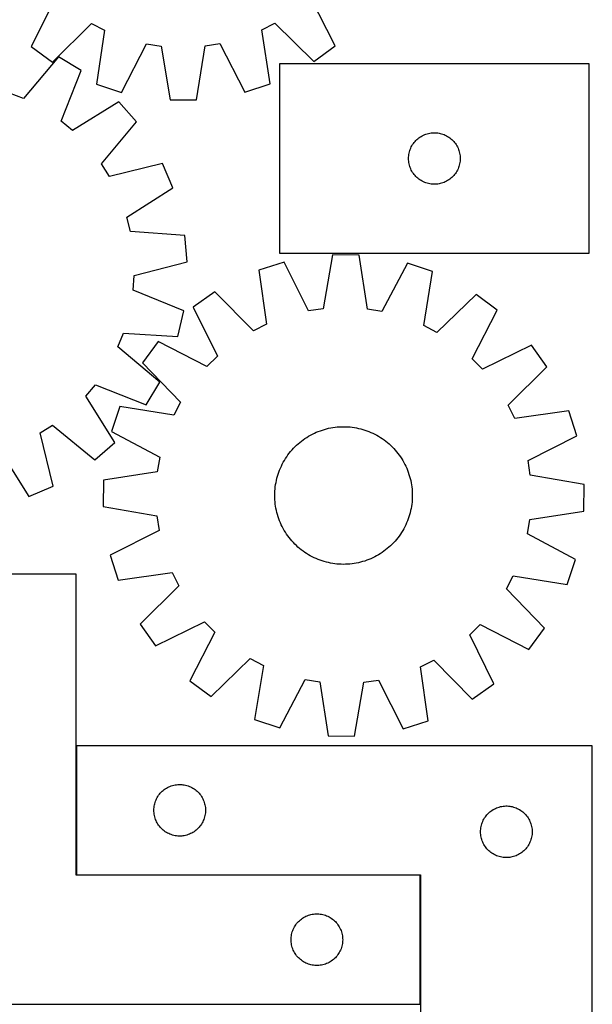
# Model space of a CAD drawing. Header units: millimetres. Extents: x 7 to 1493, y 7 to 2993.
# Tile 12 of 13: x 1159 to 1492, y 2113 to 2685. Entities that reach past the tile are written whole.
import ezdxf

# ---------------------------------------------------------------- set-up
doc = ezdxf.new("R2010")
doc.units = ezdxf.units.MM
doc.layers.add('COMMON', color=5, linetype='CONTINUOUS', true_color=0x0000ff)
doc.layers.add('CUT', color=7, linetype='CONTINUOUS', true_color=0x000000)

msp = doc.modelspace()

# ---------------------------------------------------------------- linework, layer by layer
at = {"layer": 'COMMON'}
for p, q in [((1191.492522, 2263.244573), (1191.492522, 2188.244573)), ((1191.592523, 2188.144572), (1391.392522, 2188.144572)), ((1391.492522, 2188.044572), (1391.492522, 2113.044572))]:
    msp.add_line(p, q, dxfattribs=at)
at = {"layer": 'CUT'}
for p, q in [((1179.422627, 2697.961772), (1165.220394, 2669.549251)), ((1341.998754, 2669.93595), (1327.672355, 2698.286065)), ((1177.687724, 2660.532808), (1200.223185, 2682.918691)), ((1200.223185, 2682.918691), (1207.871478, 2679.042742)), ((1207.871478, 2679.042742), (1203.144304, 2647.632097)), ((1299.306546, 2679.242754), (1306.937809, 2683.152127)), ((1304.171094, 2647.853091), (1299.306546, 2679.242754)), ((1306.937809, 2683.152127), (1329.570991, 2660.865049)), ((1165.220394, 2669.549251), (1177.687724, 2660.532808)), ((1217.787673, 2642.909567), (1232.302552, 2671.163647)), ((1232.302552, 2671.163647), (1240.774245, 2669.840852)), ((1240.774245, 2669.840852), (1245.984858, 2638.506777)), ((1261.370872, 2638.540434), (1266.444351, 2669.897005)), ((1266.444351, 2669.897005), (1274.910176, 2671.25685)), ((1274.910176, 2671.25685), (1289.548526, 2643.066542)), ((1329.570991, 2660.865049), (1341.998754, 2669.93595)), ((1181.15641, 2663.622814), (1160.661601, 2639.354778)), ((1194.363381, 2655.72937), (1181.15641, 2663.622814)), ((1182.696182, 2626.185315), (1194.363381, 2655.72937)), ((1489.730254, 2659.506654), (1309.730254, 2659.506654)), ((1309.730254, 2659.506654), (1309.730254, 2549.506654)), ((1489.730254, 2549.506654), (1489.730254, 2659.506654)), ((1203.144304, 2647.632097), (1217.787673, 2642.909567)), ((1289.548526, 2643.066542), (1304.171094, 2647.853091)), ((1160.661601, 2639.354778), (1152.704095, 2642.548127)), ((1245.984858, 2638.506777), (1261.370872, 2638.540434)), ((1216.268377, 2637.436284), (1189.27742, 2620.689255)), ((1226.389745, 2625.847994), (1216.268377, 2637.436284)), ((1189.27742, 2620.689255), (1182.696182, 2626.185315)), ((1206.163963, 2601.355291), (1226.389745, 2625.847994)), ((1388.463275, 2614.408936), (1388.987971, 2614.975816)), ((1388.987971, 2614.975816), (1389.541154, 2615.514934)), ((1389.541154, 2615.514934), (1390.121356, 2616.02486)), ((1390.121356, 2616.02486), (1390.72704, 2616.504242)), ((1390.72704, 2616.504242), (1391.356598, 2616.951809)), ((1391.356598, 2616.951809), (1392.008362, 2617.366373)), ((1392.008362, 2617.366373), (1392.680603, 2617.746836)), ((1392.680603, 2617.746836), (1393.371538, 2618.092188)), ((1393.371538, 2618.092188), (1394.079335, 2618.401513)), ((1394.079335, 2618.401513), (1394.802118, 2618.673992)), ((1394.802118, 2618.673992), (1395.537969, 2618.908902)), ((1395.537969, 2618.908902), (1396.284938, 2619.105619)), ((1396.284938, 2619.105619), (1397.041042, 2619.263623)), ((1397.041042, 2619.263623), (1397.804278, 2619.382494)), ((1397.804278, 2619.382494), (1398.572622, 2619.461917)), ((1398.572622, 2619.461917), (1399.344035, 2619.501681)), ((1399.344035, 2619.501681), (1400.116473, 2619.501681)), ((1400.116473, 2619.501681), (1400.887886, 2619.461917)), ((1400.887886, 2619.461917), (1401.656229, 2619.382494)), ((1401.656229, 2619.382494), (1402.419465, 2619.263623)), ((1402.419465, 2619.263623), (1403.17557, 2619.105619)), ((1403.17557, 2619.105619), (1403.922538, 2618.908902)), ((1403.922538, 2618.908902), (1404.65839, 2618.673992)), ((1404.65839, 2618.673992), (1405.381172, 2618.401513)), ((1405.381172, 2618.401513), (1406.08897, 2618.092188)), ((1406.08897, 2618.092188), (1406.779905, 2617.746836)), ((1406.779905, 2617.746836), (1407.452146, 2617.366373)), ((1407.452146, 2617.366373), (1408.10391, 2616.951809)), ((1408.10391, 2616.951809), (1408.733468, 2616.504242)), ((1408.733468, 2616.504242), (1409.339151, 2616.02486)), ((1409.339151, 2616.02486), (1409.919354, 2615.514934)), ((1409.919354, 2615.514934), (1410.472537, 2614.975816)), ((1410.472537, 2614.975816), (1410.997233, 2614.408936)), ((1385.440723, 2609.068376), (1385.694502, 2609.797935)), ((1385.694502, 2609.797935), (1385.9855, 2610.513462)), ((1385.9855, 2610.513462), (1386.312948, 2611.213061)), ((1386.312948, 2611.213061), (1386.675975, 2611.894875)), ((1386.675975, 2611.894875), (1387.07362, 2612.557097)), ((1387.07362, 2612.557097), (1387.504829, 2613.19797)), ((1387.504829, 2613.19797), (1387.968457, 2613.815796)), ((1387.968457, 2613.815796), (1388.463275, 2614.408936)), ((1410.997233, 2614.408936), (1411.492051, 2613.815796)), ((1411.492051, 2613.815796), (1411.955679, 2613.19797)), ((1411.955679, 2613.19797), (1412.386887, 2612.557097)), ((1412.386887, 2612.557097), (1412.784532, 2611.894875)), ((1412.784532, 2611.894875), (1413.14756, 2611.213061)), ((1413.14756, 2611.213061), (1413.475007, 2610.513462)), ((1413.475007, 2610.513462), (1413.766006, 2609.797935)), ((1413.766006, 2609.797935), (1414.019785, 2609.068376)), ((1384.730254, 2604.506654), (1384.750142, 2605.278835)), ((1384.750142, 2603.734472), (1384.730254, 2604.506654)), ((1384.750142, 2605.278835), (1384.809756, 2606.048969)), ((1384.809756, 2602.964339), (1384.750142, 2603.734472)), ((1384.809756, 2606.048969), (1384.908935, 2606.815012)), ((1384.908935, 2606.815012), (1385.047419, 2607.574935)), ((1385.047419, 2607.574935), (1385.224838, 2608.326721)), ((1385.224838, 2608.326721), (1385.440723, 2609.068376)), ((1414.019785, 2609.068376), (1414.23567, 2608.326721)), ((1414.23567, 2608.326721), (1414.413089, 2607.574935)), ((1414.413089, 2607.574935), (1414.551572, 2606.815012)), ((1414.551572, 2606.815012), (1414.650752, 2606.048969)), ((1414.650752, 2606.048969), (1414.710365, 2605.278835)), ((1414.710365, 2603.734472), (1414.650752, 2602.964339)), ((1414.710365, 2605.278835), (1414.730254, 2604.506654)), ((1414.730254, 2604.506654), (1414.710365, 2603.734472)), ((1210.724717, 2594.094513), (1206.163963, 2601.355291)), ((1241.56976, 2601.68122), (1210.724717, 2594.094513)), ((1247.614774, 2587.532427), (1241.56976, 2601.68122)), ((1384.908935, 2602.198295), (1384.809756, 2602.964339)), ((1385.047419, 2601.438373), (1384.908935, 2602.198295)), ((1385.224838, 2600.686587), (1385.047419, 2601.438373)), ((1385.440723, 2599.944931), (1385.224838, 2600.686587)), ((1385.694502, 2599.215372), (1385.440723, 2599.944931)), ((1385.9855, 2598.499845), (1385.694502, 2599.215372)), ((1386.312948, 2597.800247), (1385.9855, 2598.499845)), ((1386.675975, 2597.118433), (1386.312948, 2597.800247)), ((1413.14756, 2597.800247), (1412.784532, 2597.118433)), ((1413.475007, 2598.499845), (1413.14756, 2597.800247)), ((1413.766006, 2599.215372), (1413.475007, 2598.499845)), ((1414.019785, 2599.944931), (1413.766006, 2599.215372)), ((1414.23567, 2600.686587), (1414.019785, 2599.944931)), ((1414.413089, 2601.438373), (1414.23567, 2600.686587)), ((1414.551572, 2602.198295), (1414.413089, 2601.438373)), ((1414.650752, 2602.964339), (1414.551572, 2602.198295)), ((1387.07362, 2596.456211), (1386.675975, 2597.118433)), ((1387.504829, 2595.815337), (1387.07362, 2596.456211)), ((1387.968457, 2595.197512), (1387.504829, 2595.815337)), ((1388.463275, 2594.604372), (1387.968457, 2595.197512)), ((1388.987971, 2594.037491), (1388.463275, 2594.604372)), ((1389.541154, 2593.498373), (1388.987971, 2594.037491)), ((1390.121356, 2592.988447), (1389.541154, 2593.498373)), ((1390.72704, 2592.509065), (1390.121356, 2592.988447)), ((1391.356598, 2592.061499), (1390.72704, 2592.509065)), ((1392.008362, 2591.646934), (1391.356598, 2592.061499)), ((1408.10391, 2592.061499), (1407.452146, 2591.646934)), ((1408.733468, 2592.509065), (1408.10391, 2592.061499)), ((1409.339151, 2592.988447), (1408.733468, 2592.509065)), ((1409.919354, 2593.498373), (1409.339151, 2592.988447)), ((1410.472537, 2594.037491), (1409.919354, 2593.498373)), ((1410.997233, 2594.604372), (1410.472537, 2594.037491)), ((1411.492051, 2595.197512), (1410.997233, 2594.604372)), ((1411.955679, 2595.815337), (1411.492051, 2595.197512)), ((1412.386887, 2596.456211), (1411.955679, 2595.815337)), ((1412.784532, 2597.118433), (1412.386887, 2596.456211)), ((1220.810251, 2570.488592), (1247.614774, 2587.532427)), ((1392.680603, 2591.266472), (1392.008362, 2591.646934)), ((1393.371538, 2590.92112), (1392.680603, 2591.266472)), ((1394.079335, 2590.611794), (1393.371538, 2590.92112)), ((1394.802118, 2590.339315), (1394.079335, 2590.611794)), ((1395.537969, 2590.104406), (1394.802118, 2590.339315)), ((1396.284938, 2589.907688), (1395.537969, 2590.104406)), ((1397.041042, 2589.749684), (1396.284938, 2589.907688)), ((1397.804278, 2589.630814), (1397.041042, 2589.749684)), ((1398.572622, 2589.551391), (1397.804278, 2589.630814)), ((1399.344035, 2589.511627), (1398.572622, 2589.551391)), ((1400.116473, 2589.511627), (1399.344035, 2589.511627)), ((1400.887886, 2589.551391), (1400.116473, 2589.511627)), ((1401.656229, 2589.630814), (1400.887886, 2589.551391)), ((1402.419465, 2589.749684), (1401.656229, 2589.630814)), ((1403.17557, 2589.907688), (1402.419465, 2589.749684)), ((1403.922538, 2590.104406), (1403.17557, 2589.907688)), ((1404.65839, 2590.339315), (1403.922538, 2590.104406)), ((1405.381172, 2590.611794), (1404.65839, 2590.339315)), ((1406.08897, 2590.92112), (1405.381172, 2590.611794)), ((1406.779905, 2591.266472), (1406.08897, 2590.92112)), ((1407.452146, 2591.646934), (1406.779905, 2591.266472)), ((1222.904082, 2562.173832), (1220.810251, 2570.488592)), ((1254.583882, 2559.857576), (1222.904082, 2562.173832)), ((1255.960814, 2544.533262), (1254.583882, 2559.857576)), ((1309.730254, 2549.506654), (1489.730254, 2549.506654)), ((1340.515128, 2548.520483), (1335.079265, 2517.224698)), ((1355.900501, 2548.376157), (1340.515128, 2548.520483)), ((1360.748303, 2516.983903), (1355.900501, 2548.376157)), ((1225.201364, 2536.606665), (1255.960814, 2544.533262)), ((1312.287003, 2544.320628), (1297.610044, 2539.703549)), ((1326.598276, 2515.962874), (1312.287003, 2544.320628)), ((1384.04487, 2543.647486), (1369.204128, 2515.5632)), ((1398.63263, 2538.755881), (1384.04487, 2543.647486)), ((1224.623313, 2528.051829), (1225.201364, 2536.606665)), ((1297.610044, 2539.703549), (1302.111161, 2508.259715)), ((1393.542424, 2507.402021), (1398.63263, 2538.755881)), ((1254.036831, 2516.059342), (1224.623313, 2528.051829)), ((1272.061328, 2526.986279), (1259.529467, 2518.059746)), ((1294.435186, 2504.438879), (1272.061328, 2526.986279)), ((1423.938276, 2525.56156), (1401.14537, 2503.437858)), ((1436.300472, 2516.401502), (1423.938276, 2525.56156)), ((1259.529467, 2518.059746), (1273.526962, 2489.545804)), ((1250.610898, 2501.059558), (1254.036831, 2516.059342)), ((1335.079265, 2517.224698), (1326.598276, 2515.962874)), ((1369.204128, 2515.5632), (1360.748303, 2516.983903)), ((1421.770523, 2488.155169), (1436.300472, 2516.401502)), ((1302.111161, 2508.259715), (1294.435186, 2504.438879)), ((1401.14537, 2503.437858), (1393.542424, 2507.402021)), ((1215.71412, 2495.068604), (1218.907469, 2503.026109)), ((1218.907469, 2503.026109), (1250.610898, 2501.059558)), ((1239.982156, 2474.573795), (1215.71412, 2495.068604)), ((1239.161047, 2498.069916), (1230.000989, 2485.70772)), ((1267.40738, 2483.539967), (1239.161047, 2498.069916)), ((1456.290301, 2496.033082), (1427.77636, 2482.035586)), ((1465.216835, 2483.50122), (1456.290301, 2496.033082)), ((1273.526962, 2489.545804), (1267.40738, 2483.539967)), ((1230.000989, 2485.70772), (1252.124691, 2462.914814)), ((1427.77636, 2482.035586), (1421.770523, 2488.155169)), ((1442.669435, 2461.127363), (1465.216835, 2483.50122)), ((1197.048597, 2466.452785), (1202.544656, 2473.034023)), ((1202.544656, 2473.034023), (1232.088712, 2461.366823)), ((1232.088712, 2461.366823), (1239.982156, 2474.573795)), ((1213.795626, 2439.461828), (1197.048597, 2466.452785)), ((1252.124691, 2462.914814), (1248.160527, 2455.311869)), ((1446.49027, 2453.451388), (1442.669435, 2461.127363)), ((1216.806667, 2460.402075), (1211.915063, 2445.814314)), ((1248.160527, 2455.311869), (1216.806667, 2460.402075)), ((1477.934104, 2457.952505), (1446.49027, 2453.451388)), ((1482.551184, 2443.275546), (1477.934104, 2457.952505)), ((1170.453855, 2445.005487), (1177.714633, 2449.566241)), ((1177.714633, 2449.566241), (1202.207336, 2429.34046)), ((1178.040562, 2414.160445), (1170.453855, 2445.005487)), ((1211.915063, 2445.814314), (1239.999349, 2430.973572)), ((1326.587476, 2443.126719), (1327.679935, 2443.747638)), ((1327.679935, 2443.747638), (1328.791358, 2444.333936)), ((1328.791358, 2444.333936), (1329.920649, 2444.885034)), ((1329.920649, 2444.885034), (1331.066693, 2445.400388)), ((1331.066693, 2445.400388), (1332.228359, 2445.87949)), ((1332.228359, 2445.87949), (1333.404501, 2446.321866)), ((1333.404501, 2446.321866), (1334.593958, 2446.727081)), ((1334.593958, 2446.727081), (1335.795556, 2447.094734)), ((1335.795556, 2447.094734), (1337.00811, 2447.424463)), ((1337.00811, 2447.424463), (1338.230422, 2447.715941)), ((1338.230422, 2447.715941), (1339.461286, 2447.968882)), ((1339.461286, 2447.968882), (1340.699489, 2448.183036)), ((1340.699489, 2448.183036), (1341.943807, 2448.358191)), ((1341.943807, 2448.358191), (1343.193013, 2448.494175)), ((1343.193013, 2448.494175), (1344.445873, 2448.590853)), ((1344.445873, 2448.590853), (1345.701153, 2448.64813)), ((1345.701153, 2448.64813), (1346.957612, 2448.66595)), ((1346.957612, 2448.66595), (1348.21401, 2448.644294)), ((1348.21401, 2448.644294), (1349.469109, 2448.583185)), ((1349.469109, 2448.583185), (1350.721669, 2448.482682)), ((1350.721669, 2448.482682), (1351.970454, 2448.342885)), ((1351.970454, 2448.342885), (1353.214231, 2448.163932)), ((1353.214231, 2448.163932), (1354.451774, 2447.945999)), ((1354.451774, 2447.945999), (1355.681861, 2447.689302)), ((1355.681861, 2447.689302), (1356.903277, 2447.394093)), ((1356.903277, 2447.394093), (1358.114819, 2447.060664)), ((1358.114819, 2447.060664), (1359.315289, 2446.689344)), ((1359.315289, 2446.689344), (1360.503503, 2446.2805)), ((1360.503503, 2446.2805), (1361.678289, 2445.834535)), ((1361.678289, 2445.834535), (1362.838487, 2445.351889)), ((1362.838487, 2445.351889), (1363.982952, 2444.833038)), ((1363.982952, 2444.833038), (1365.110555, 2444.278495)), ((1365.110555, 2444.278495), (1366.220184, 2443.688807)), ((1366.220184, 2443.688807), (1367.310742, 2443.064555)), ((1454.19343, 2428.964272), (1482.551184, 2443.275546)), ((1202.207336, 2429.34046), (1213.795626, 2439.461828)), ((1318.65549, 2436.99341), (1319.55921, 2437.866506)), ((1319.55921, 2437.866506), (1320.48991, 2438.710784)), ((1320.48991, 2438.710784), (1321.446669, 2439.525411)), ((1321.446669, 2439.525411), (1322.428545, 2440.309584)), ((1322.428545, 2440.309584), (1323.434568, 2441.062528)), ((1323.434568, 2441.062528), (1324.463744, 2441.783501)), ((1324.463744, 2441.783501), (1325.51506, 2442.471791)), ((1325.51506, 2442.471791), (1326.587476, 2443.126719)), ((1367.310742, 2443.064555), (1368.381153, 2442.406357)), ((1368.381153, 2442.406357), (1369.430362, 2441.71486)), ((1369.430362, 2441.71486), (1370.457333, 2440.990749)), ((1370.457333, 2440.990749), (1371.461052, 2440.234736)), ((1371.461052, 2440.234736), (1372.440529, 2439.447569)), ((1372.440529, 2439.447569), (1373.394797, 2438.630025)), ((1373.394797, 2438.630025), (1374.322915, 2437.782909)), ((1374.322915, 2437.782909), (1375.223966, 2436.907059)), ((1146.847934, 2434.919954), (1163.891769, 2408.115431)), ((1313.847688, 2431.199806), (1314.5718, 2432.226777)), ((1314.5718, 2432.226777), (1315.327812, 2433.230496)), ((1315.327812, 2433.230496), (1316.114979, 2434.209973)), ((1316.114979, 2434.209973), (1316.932524, 2435.164242)), ((1316.932524, 2435.164242), (1317.779639, 2436.092359)), ((1317.779639, 2436.092359), (1318.65549, 2436.99341)), ((1375.223966, 2436.907059), (1376.097061, 2436.003338)), ((1376.097061, 2436.003338), (1376.941339, 2435.072639)), ((1376.941339, 2435.072639), (1377.755967, 2434.115879)), ((1377.755967, 2434.115879), (1378.54014, 2433.134003)), ((1378.54014, 2433.134003), (1379.293084, 2432.127981)), ((1379.293084, 2432.127981), (1380.014057, 2431.098804)), ((1239.999349, 2430.973572), (1238.578645, 2422.517748)), ((1310.72951, 2425.752396), (1311.284053, 2426.88)), ((1311.284053, 2426.88), (1311.873741, 2427.989628)), ((1311.873741, 2427.989628), (1312.497993, 2429.080186)), ((1312.497993, 2429.080186), (1313.156192, 2430.150597)), ((1313.156192, 2430.150597), (1313.847688, 2431.199806)), ((1380.014057, 2431.098804), (1380.702347, 2430.047489)), ((1380.702347, 2430.047489), (1381.357275, 2428.975073)), ((1381.357275, 2428.975073), (1381.978194, 2427.882614)), ((1381.978194, 2427.882614), (1382.564492, 2426.771191)), ((1382.564492, 2426.771191), (1383.11559, 2425.6419)), ((1455.455254, 2420.483283), (1454.19343, 2428.964272)), ((1238.578645, 2422.517748), (1207.186392, 2417.669945)), ((1308.501885, 2419.884263), (1308.873204, 2421.084733)), ((1308.873204, 2421.084733), (1309.282048, 2422.272947)), ((1309.282048, 2422.272947), (1309.728014, 2423.447733)), ((1309.728014, 2423.447733), (1310.21066, 2424.607931)), ((1310.21066, 2424.607931), (1310.72951, 2425.752396)), ((1383.11559, 2425.6419), (1383.630944, 2424.495856)), ((1383.630944, 2424.495856), (1384.110046, 2423.33419)), ((1384.110046, 2423.33419), (1384.552422, 2422.158048)), ((1384.552422, 2422.158048), (1384.957637, 2420.968591)), ((1384.957637, 2420.968591), (1385.32529, 2419.766993)), ((1486.751039, 2415.047421), (1455.455254, 2420.483283)), ((1207.186392, 2417.669945), (1207.042066, 2402.284572)), ((1307.219663, 2413.739898), (1307.398616, 2414.983675)), ((1307.398616, 2414.983675), (1307.616549, 2416.221218)), ((1307.616549, 2416.221218), (1307.873247, 2417.451305)), ((1307.873247, 2417.451305), (1308.168456, 2418.672721)), ((1308.168456, 2418.672721), (1308.501885, 2419.884263)), ((1385.32529, 2419.766993), (1385.655018, 2418.554439)), ((1385.655018, 2418.554439), (1385.946497, 2417.332127)), ((1385.946497, 2417.332127), (1386.199438, 2416.101262)), ((1386.199438, 2416.101262), (1386.413592, 2414.86306)), ((1386.413592, 2414.86306), (1386.588747, 2413.618742)), ((1486.606713, 2399.662047), (1486.751039, 2415.047421)), ((1163.891769, 2408.115431), (1178.040562, 2414.160445)), ((1306.896599, 2408.727056), (1306.918254, 2409.983455)), ((1306.918254, 2409.983455), (1306.979364, 2411.238553)), ((1306.979364, 2411.238553), (1307.079866, 2412.491113)), ((1307.079866, 2412.491113), (1307.219663, 2413.739898)), ((1386.588747, 2413.618742), (1386.724731, 2412.369536)), ((1386.724731, 2412.369536), (1386.821409, 2411.116675)), ((1386.821409, 2411.116675), (1386.878686, 2409.861396)), ((1386.878686, 2409.861396), (1386.896506, 2408.604937)), ((1306.914418, 2407.470597), (1306.896599, 2408.727056)), ((1306.971696, 2406.215317), (1306.914418, 2407.470597)), ((1307.068374, 2404.962457), (1306.971696, 2406.215317)), ((1307.204358, 2403.713251), (1307.068374, 2404.962457)), ((1307.379513, 2402.468933), (1307.204358, 2403.713251)), ((1386.573441, 2403.592095), (1386.394488, 2402.348317)), ((1386.713238, 2404.84088), (1386.573441, 2403.592095)), ((1386.813741, 2406.093439), (1386.713238, 2404.84088)), ((1386.87485, 2407.348538), (1386.813741, 2406.093439)), ((1386.896506, 2408.604937), (1386.87485, 2407.348538)), ((1207.042066, 2402.284572), (1238.33785, 2396.848709)), ((1307.593667, 2401.23073), (1307.379513, 2402.468933)), ((1307.846608, 2399.999866), (1307.593667, 2401.23073)), ((1308.138086, 2398.777554), (1307.846608, 2399.999866)), ((1308.467814, 2397.565), (1308.138086, 2398.777554)), ((1308.835467, 2396.363402), (1308.467814, 2397.565)), ((1385.624649, 2398.659271), (1385.29122, 2397.44773)), ((1385.919857, 2399.880688), (1385.624649, 2398.659271)), ((1386.176555, 2401.110775), (1385.919857, 2399.880688)), ((1386.394488, 2402.348317), (1386.176555, 2401.110775)), ((1455.214459, 2394.814245), (1486.606713, 2399.662047)), ((1238.33785, 2396.848709), (1239.599674, 2388.36772)), ((1309.240682, 2395.173945), (1308.835467, 2396.363402)), ((1309.683059, 2393.997803), (1309.240682, 2395.173945)), ((1310.16216, 2392.836137), (1309.683059, 2393.997803)), ((1310.677514, 2391.690093), (1310.16216, 2392.836137)), ((1383.582445, 2392.724062), (1383.063594, 2391.579596)), ((1384.065091, 2393.88426), (1383.582445, 2392.724062)), ((1384.511056, 2395.059046), (1384.065091, 2393.88426)), ((1384.9199, 2396.24726), (1384.511056, 2395.059046)), ((1385.29122, 2397.44773), (1384.9199, 2396.24726)), ((1453.793755, 2386.35842), (1455.214459, 2394.814245)), ((1239.599674, 2388.36772), (1211.241921, 2374.056447)), ((1311.228612, 2390.560802), (1310.677514, 2391.690093)), ((1311.81491, 2389.449379), (1311.228612, 2390.560802)), ((1312.435829, 2388.35692), (1311.81491, 2389.449379)), ((1313.090757, 2387.284504), (1312.435829, 2388.35692)), ((1313.779047, 2386.233189), (1313.090757, 2387.284504)), ((1314.50002, 2385.204012), (1313.779047, 2386.233189)), ((1379.945416, 2386.132186), (1379.221304, 2385.105215)), ((1380.636913, 2387.181395), (1379.945416, 2386.132186)), ((1381.295111, 2388.251807), (1380.636913, 2387.181395)), ((1381.919363, 2389.342365), (1381.295111, 2388.251807)), ((1382.509051, 2390.451993), (1381.919363, 2389.342365)), ((1383.063594, 2391.579596), (1382.509051, 2390.451993)), ((1481.878042, 2371.517679), (1453.793755, 2386.35842)), ((1315.252965, 2384.197989), (1314.50002, 2385.204012)), ((1316.037138, 2383.216114), (1315.252965, 2384.197989)), ((1316.851765, 2382.259354), (1316.037138, 2383.216114)), ((1317.696043, 2381.328654), (1316.851765, 2382.259354)), ((1318.569138, 2380.424934), (1317.696043, 2381.328654)), ((1319.470189, 2379.549083), (1318.569138, 2380.424934)), ((1375.137615, 2380.338582), (1374.233894, 2379.465487)), ((1376.013465, 2381.239634), (1375.137615, 2380.338582)), ((1376.860581, 2382.167751), (1376.013465, 2381.239634)), ((1377.678125, 2383.122019), (1376.860581, 2382.167751)), ((1378.465292, 2384.101496), (1377.678125, 2383.122019)), ((1379.221304, 2385.105215), (1378.465292, 2384.101496)), ((1320.398307, 2378.701968), (1319.470189, 2379.549083)), ((1321.352575, 2377.884423), (1320.398307, 2378.701968)), ((1322.332052, 2377.097256), (1321.352575, 2377.884423)), ((1323.335771, 2376.341244), (1322.332052, 2377.097256)), ((1324.362742, 2375.617132), (1323.335771, 2376.341244)), ((1325.411951, 2374.925636), (1324.362742, 2375.617132)), ((1326.482363, 2374.267437), (1325.411951, 2374.925636)), ((1368.278045, 2374.860201), (1367.205629, 2374.205274)), ((1369.32936, 2375.548491), (1368.278045, 2374.860201)), ((1370.358537, 2376.269464), (1369.32936, 2375.548491)), ((1371.364559, 2377.022409), (1370.358537, 2376.269464)), ((1372.346435, 2377.806582), (1371.364559, 2377.022409)), ((1373.303195, 2378.621209), (1372.346435, 2377.806582)), ((1374.233894, 2379.465487), (1373.303195, 2378.621209)), ((1211.241921, 2374.056447), (1215.859, 2359.379488)), ((1327.572921, 2373.643186), (1326.482363, 2374.267437)), ((1328.682549, 2373.053497), (1327.572921, 2373.643186)), ((1329.810152, 2372.498954), (1328.682549, 2373.053497)), ((1330.954617, 2371.980104), (1329.810152, 2372.498954)), ((1332.114816, 2371.497458), (1330.954617, 2371.980104)), ((1333.289601, 2371.051493), (1332.114816, 2371.497458)), ((1334.477816, 2370.642648), (1333.289601, 2371.051493)), ((1335.678286, 2370.271329), (1334.477816, 2370.642648)), ((1336.889827, 2369.9379), (1335.678286, 2370.271329)), ((1338.111244, 2369.642691), (1336.889827, 2369.9379)), ((1339.34133, 2369.385994), (1338.111244, 2369.642691)), ((1340.578873, 2369.168061), (1339.34133, 2369.385994)), ((1341.822651, 2368.989107), (1340.578873, 2369.168061)), ((1343.071436, 2368.84931), (1341.822651, 2368.989107)), ((1351.849298, 2368.973802), (1350.600092, 2368.837818)), ((1353.093616, 2369.148957), (1351.849298, 2368.973802)), ((1354.331818, 2369.363111), (1353.093616, 2369.148957)), ((1355.562683, 2369.616052), (1354.331818, 2369.363111)), ((1356.784995, 2369.90753), (1355.562683, 2369.616052)), ((1357.997548, 2370.237259), (1356.784995, 2369.90753)), ((1359.199147, 2370.604912), (1357.997548, 2370.237259)), ((1360.388604, 2371.010126), (1359.199147, 2370.604912)), ((1361.564745, 2371.452503), (1360.388604, 2371.010126)), ((1362.726412, 2371.931604), (1361.564745, 2371.452503)), ((1363.872456, 2372.446959), (1362.726412, 2371.931604)), ((1365.001747, 2372.998056), (1363.872456, 2372.446959)), ((1366.11317, 2373.584354), (1365.001747, 2372.998056)), ((1367.205629, 2374.205274), (1366.11317, 2373.584354)), ((1476.986437, 2356.929918), (1481.878042, 2371.517679)), ((1215.859, 2359.379488), (1247.302834, 2363.880605)), ((1247.302834, 2363.880605), (1251.12367, 2356.20463)), ((1344.323995, 2368.748808), (1343.071436, 2368.84931)), ((1345.579094, 2368.687698), (1344.323995, 2368.748808)), ((1346.835493, 2368.666043), (1345.579094, 2368.687698)), ((1348.091952, 2368.683863), (1346.835493, 2368.666043)), ((1349.347231, 2368.74114), (1348.091952, 2368.683863)), ((1350.600092, 2368.837818), (1349.347231, 2368.74114)), ((1191.392522, 2363.044572), (1091.392522, 2363.044572)), ((1191.392522, 2188.044572), (1191.392522, 2363.044572)), ((1441.668414, 2354.417178), (1445.632577, 2362.020124)), ((1445.632577, 2362.020124), (1476.986437, 2356.929918)), ((1251.12367, 2356.20463), (1228.57627, 2333.830772)), ((1463.792116, 2331.624272), (1441.668414, 2354.417178)), ((1237.502803, 2321.298911), (1266.016745, 2335.296406)), ((1266.016745, 2335.296406), (1272.022582, 2329.176824)), ((1228.57627, 2333.830772), (1237.502803, 2321.298911)), ((1272.022582, 2329.176824), (1257.492633, 2300.930491)), ((1420.266142, 2327.786189), (1426.385725, 2333.792026)), ((1426.385725, 2333.792026), (1454.632058, 2319.262077)), ((1454.632058, 2319.262077), (1463.792116, 2331.624272)), ((1434.263638, 2299.272247), (1420.266142, 2327.786189)), ((1269.854828, 2291.770433), (1292.647734, 2313.894135)), ((1292.647734, 2313.894135), (1300.25068, 2309.929972)), ((1391.681944, 2309.072278), (1399.357918, 2312.893114)), ((1399.357918, 2312.893114), (1421.731776, 2290.345714)), ((1300.25068, 2309.929972), (1295.160474, 2278.576111)), ((1396.183061, 2277.628444), (1391.681944, 2309.072278)), ((1257.492633, 2300.930491), (1269.854828, 2291.770433)), ((1309.748234, 2273.684507), (1324.588976, 2301.768793)), ((1324.588976, 2301.768793), (1333.044801, 2300.348089)), ((1333.044801, 2300.348089), (1337.892603, 2268.955836)), ((1358.713839, 2300.107295), (1367.194828, 2301.369118)), ((1367.194828, 2301.369118), (1381.506102, 2273.011365)), ((1353.277977, 2268.81151), (1358.713839, 2300.107295)), ((1421.731776, 2290.345714), (1434.263638, 2299.272247)), ((1295.160474, 2278.576111), (1309.748234, 2273.684507)), ((1381.506102, 2273.011365), (1396.183061, 2277.628444)), ((1337.892603, 2268.955836), (1353.277977, 2268.81151)), ((1491.592523, 2263.244573), (1191.592523, 2263.244573)), ((1191.592523, 2263.244573), (1191.592523, 2188.244573)), ((1491.592523, 2013.244573), (1491.592523, 2263.244573)), ((1241.403423, 2236.752853), (1241.983626, 2237.262779)), ((1241.983626, 2237.262779), (1242.589309, 2237.742161)), ((1242.589309, 2237.742161), (1243.218867, 2238.189728)), ((1243.218867, 2238.189728), (1243.870631, 2238.604292)), ((1243.870631, 2238.604292), (1244.542872, 2238.984755)), ((1244.542872, 2238.984755), (1245.233807, 2239.330106)), ((1245.233807, 2239.330106), (1245.941605, 2239.639432)), ((1245.941605, 2239.639432), (1246.664388, 2239.911911)), ((1246.664388, 2239.911911), (1247.400239, 2240.146821)), ((1247.400239, 2240.146821), (1248.147207, 2240.343538)), ((1248.147207, 2240.343538), (1248.903312, 2240.501542)), ((1248.903312, 2240.501542), (1249.666548, 2240.620413)), ((1249.666548, 2240.620413), (1250.434891, 2240.699835)), ((1250.434891, 2240.699835), (1251.206305, 2240.7396)), ((1251.206305, 2240.7396), (1251.978742, 2240.7396)), ((1251.978742, 2240.7396), (1252.750155, 2240.699835)), ((1252.750155, 2240.699835), (1253.518499, 2240.620413)), ((1253.518499, 2240.620413), (1254.281735, 2240.501542)), ((1254.281735, 2240.501542), (1255.037839, 2240.343538)), ((1255.037839, 2240.343538), (1255.784808, 2240.146821)), ((1255.784808, 2240.146821), (1256.520659, 2239.911911)), ((1256.520659, 2239.911911), (1257.243442, 2239.639432)), ((1257.243442, 2239.639432), (1257.951239, 2239.330106)), ((1257.951239, 2239.330106), (1258.642174, 2238.984755)), ((1258.642174, 2238.984755), (1259.314415, 2238.604292)), ((1259.314415, 2238.604292), (1259.966179, 2238.189728)), ((1259.966179, 2238.189728), (1260.595737, 2237.742161)), ((1260.595737, 2237.742161), (1261.201421, 2237.262779)), ((1261.201421, 2237.262779), (1261.781623, 2236.752853)), ((1237.556771, 2231.035854), (1237.84777, 2231.751381)), ((1237.84777, 2231.751381), (1238.175217, 2232.450979)), ((1238.175217, 2232.450979), (1238.538245, 2233.132794)), ((1238.538245, 2233.132794), (1238.93589, 2233.795015)), ((1238.93589, 2233.795015), (1239.367098, 2234.435889)), ((1239.367098, 2234.435889), (1239.830726, 2235.053715)), ((1239.830726, 2235.053715), (1240.325544, 2235.646854)), ((1240.325544, 2235.646854), (1240.85024, 2236.213735)), ((1240.85024, 2236.213735), (1241.403423, 2236.752853)), ((1261.781623, 2236.752853), (1262.334806, 2236.213735)), ((1262.334806, 2236.213735), (1262.859502, 2235.646854)), ((1262.859502, 2235.646854), (1263.35432, 2235.053715)), ((1263.35432, 2235.053715), (1263.817948, 2234.435889)), ((1263.817948, 2234.435889), (1264.249157, 2233.795015)), ((1264.249157, 2233.795015), (1264.646802, 2233.132794)), ((1264.646802, 2233.132794), (1265.00983, 2232.450979)), ((1265.00983, 2232.450979), (1265.337277, 2231.751381)), ((1265.337277, 2231.751381), (1265.628276, 2231.035854)), ((1236.592523, 2225.744573), (1236.612412, 2226.516754)), ((1236.612412, 2226.516754), (1236.672025, 2227.286887)), ((1236.672025, 2227.286887), (1236.771205, 2228.052931)), ((1236.771205, 2228.052931), (1236.909688, 2228.812854)), ((1236.909688, 2228.812854), (1237.087107, 2229.564639)), ((1237.087107, 2229.564639), (1237.302993, 2230.306295)), ((1237.302993, 2230.306295), (1237.556771, 2231.035854)), ((1265.628276, 2231.035854), (1265.882054, 2230.306295)), ((1265.882054, 2230.306295), (1266.097939, 2229.564639)), ((1266.097939, 2229.564639), (1266.275359, 2228.812854)), ((1266.275359, 2228.812854), (1266.413842, 2228.052931)), ((1266.413842, 2228.052931), (1266.513021, 2227.286887)), ((1266.513021, 2227.286887), (1266.572635, 2226.516754)), ((1266.572635, 2226.516754), (1266.592523, 2225.744573)), ((1433.218867, 2225.689728), (1433.870631, 2226.104292)), ((1433.870631, 2226.104292), (1434.542872, 2226.484755)), ((1434.542872, 2226.484755), (1435.233807, 2226.830106)), ((1435.233807, 2226.830106), (1435.941605, 2227.139432)), ((1435.941605, 2227.139432), (1436.664388, 2227.411911)), ((1436.664388, 2227.411911), (1437.400239, 2227.646821)), ((1437.400239, 2227.646821), (1438.147207, 2227.843538)), ((1438.147207, 2227.843538), (1438.903312, 2228.001542)), ((1438.903312, 2228.001542), (1439.666548, 2228.120413)), ((1439.666548, 2228.120413), (1440.434891, 2228.199835)), ((1440.434891, 2228.199835), (1441.206305, 2228.2396)), ((1441.206305, 2228.2396), (1441.978742, 2228.2396)), ((1441.978742, 2228.2396), (1442.750155, 2228.199835)), ((1442.750155, 2228.199835), (1443.518499, 2228.120413)), ((1443.518499, 2228.120413), (1444.281735, 2228.001542)), ((1444.281735, 2228.001542), (1445.037839, 2227.843538)), ((1445.037839, 2227.843538), (1445.784808, 2227.646821)), ((1445.784808, 2227.646821), (1446.520659, 2227.411911)), ((1446.520659, 2227.411911), (1447.243442, 2227.139432)), ((1447.243442, 2227.139432), (1447.951239, 2226.830106)), ((1447.951239, 2226.830106), (1448.642174, 2226.484755)), ((1448.642174, 2226.484755), (1449.314415, 2226.104292)), ((1449.314415, 2226.104292), (1449.966179, 2225.689728)), ((1236.612412, 2224.972391), (1236.592523, 2225.744573)), ((1236.672025, 2224.202258), (1236.612412, 2224.972391)), ((1236.771205, 2223.436214), (1236.672025, 2224.202258)), ((1236.909688, 2222.676292), (1236.771205, 2223.436214)), ((1237.087107, 2221.924506), (1236.909688, 2222.676292)), ((1237.302993, 2221.18285), (1237.087107, 2221.924506)), ((1237.556771, 2220.453291), (1237.302993, 2221.18285)), ((1237.84777, 2219.737764), (1237.556771, 2220.453291)), ((1265.628276, 2220.453291), (1265.337277, 2219.737764)), ((1265.882054, 2221.18285), (1265.628276, 2220.453291)), ((1266.097939, 2221.924506), (1265.882054, 2221.18285)), ((1266.275359, 2222.676292), (1266.097939, 2221.924506)), ((1266.413842, 2223.436214), (1266.275359, 2222.676292)), ((1266.513021, 2224.202258), (1266.413842, 2223.436214)), ((1266.572635, 2224.972391), (1266.513021, 2224.202258)), ((1266.592523, 2225.744573), (1266.572635, 2224.972391)), ((1428.175217, 2219.950979), (1428.538245, 2220.632794)), ((1428.538245, 2220.632794), (1428.93589, 2221.295015)), ((1428.93589, 2221.295015), (1429.367098, 2221.935889)), ((1429.367098, 2221.935889), (1429.830726, 2222.553715)), ((1429.830726, 2222.553715), (1430.325544, 2223.146854)), ((1430.325544, 2223.146854), (1430.85024, 2223.713735)), ((1430.85024, 2223.713735), (1431.403423, 2224.252853)), ((1431.403423, 2224.252853), (1431.983626, 2224.762779)), ((1431.983626, 2224.762779), (1432.589309, 2225.242161)), ((1432.589309, 2225.242161), (1433.218867, 2225.689728)), ((1449.966179, 2225.689728), (1450.595737, 2225.242161)), ((1450.595737, 2225.242161), (1451.201421, 2224.762779)), ((1451.201421, 2224.762779), (1451.781623, 2224.252853)), ((1451.781623, 2224.252853), (1452.334806, 2223.713735)), ((1452.334806, 2223.713735), (1452.859502, 2223.146854)), ((1452.859502, 2223.146854), (1453.35432, 2222.553715)), ((1453.35432, 2222.553715), (1453.817948, 2221.935889)), ((1453.817948, 2221.935889), (1454.249157, 2221.295015)), ((1454.249157, 2221.295015), (1454.646802, 2220.632794)), ((1454.646802, 2220.632794), (1455.00983, 2219.950979)), ((1238.175217, 2219.038166), (1237.84777, 2219.737764)), ((1238.538245, 2218.356352), (1238.175217, 2219.038166)), ((1238.93589, 2217.69413), (1238.538245, 2218.356352)), ((1239.367098, 2217.053256), (1238.93589, 2217.69413)), ((1239.830726, 2216.43543), (1239.367098, 2217.053256)), ((1240.325544, 2215.842291), (1239.830726, 2216.43543)), ((1240.85024, 2215.27541), (1240.325544, 2215.842291)), ((1241.403423, 2214.736292), (1240.85024, 2215.27541)), ((1241.983626, 2214.226366), (1241.403423, 2214.736292)), ((1261.781623, 2214.736292), (1261.201421, 2214.226366)), ((1262.334806, 2215.27541), (1261.781623, 2214.736292)), ((1262.859502, 2215.842291), (1262.334806, 2215.27541)), ((1263.35432, 2216.43543), (1262.859502, 2215.842291)), ((1263.817948, 2217.053256), (1263.35432, 2216.43543)), ((1264.249157, 2217.69413), (1263.817948, 2217.053256)), ((1264.646802, 2218.356352), (1264.249157, 2217.69413)), ((1265.00983, 2219.038166), (1264.646802, 2218.356352)), ((1265.337277, 2219.737764), (1265.00983, 2219.038166)), ((1426.612412, 2214.016754), (1426.672025, 2214.786887)), ((1426.672025, 2214.786887), (1426.771205, 2215.552931)), ((1426.771205, 2215.552931), (1426.909688, 2216.312854)), ((1426.909688, 2216.312854), (1427.087107, 2217.064639)), ((1427.087107, 2217.064639), (1427.302993, 2217.806295)), ((1427.302993, 2217.806295), (1427.556771, 2218.535854)), ((1427.556771, 2218.535854), (1427.84777, 2219.251381)), ((1427.84777, 2219.251381), (1428.175217, 2219.950979)), ((1455.00983, 2219.950979), (1455.337277, 2219.251381)), ((1455.337277, 2219.251381), (1455.628276, 2218.535854)), ((1455.628276, 2218.535854), (1455.882054, 2217.806295)), ((1455.882054, 2217.806295), (1456.097939, 2217.064639)), ((1456.097939, 2217.064639), (1456.275359, 2216.312854)), ((1456.275359, 2216.312854), (1456.413842, 2215.552931)), ((1456.413842, 2215.552931), (1456.513021, 2214.786887)), ((1456.513021, 2214.786887), (1456.572635, 2214.016754)), ((1242.589309, 2213.746984), (1241.983626, 2214.226366)), ((1243.218867, 2213.299417), (1242.589309, 2213.746984)), ((1243.870631, 2212.884853), (1243.218867, 2213.299417)), ((1244.542872, 2212.504391), (1243.870631, 2212.884853)), ((1245.233807, 2212.159039), (1244.542872, 2212.504391)), ((1245.941605, 2211.849713), (1245.233807, 2212.159039)), ((1246.664388, 2211.577234), (1245.941605, 2211.849713)), ((1247.400239, 2211.342324), (1246.664388, 2211.577234)), ((1248.147207, 2211.145607), (1247.400239, 2211.342324)), ((1248.903312, 2210.987603), (1248.147207, 2211.145607)), ((1249.666548, 2210.868732), (1248.903312, 2210.987603)), ((1250.434891, 2210.78931), (1249.666548, 2210.868732)), ((1251.206305, 2210.749546), (1250.434891, 2210.78931)), ((1251.978742, 2210.749546), (1251.206305, 2210.749546)), ((1252.750155, 2210.78931), (1251.978742, 2210.749546)), ((1253.518499, 2210.868732), (1252.750155, 2210.78931)), ((1254.281735, 2210.987603), (1253.518499, 2210.868732)), ((1255.037839, 2211.145607), (1254.281735, 2210.987603)), ((1255.784808, 2211.342324), (1255.037839, 2211.145607)), ((1256.520659, 2211.577234), (1255.784808, 2211.342324)), ((1257.243442, 2211.849713), (1256.520659, 2211.577234)), ((1257.951239, 2212.159039), (1257.243442, 2211.849713)), ((1258.642174, 2212.504391), (1257.951239, 2212.159039)), ((1259.314415, 2212.884853), (1258.642174, 2212.504391)), ((1259.966179, 2213.299417), (1259.314415, 2212.884853)), ((1260.595737, 2213.746984), (1259.966179, 2213.299417)), ((1261.201421, 2214.226366), (1260.595737, 2213.746984)), ((1426.592523, 2213.244573), (1426.612412, 2214.016754)), ((1426.612412, 2212.472391), (1426.592523, 2213.244573)), ((1426.672025, 2211.702258), (1426.612412, 2212.472391)), ((1426.771205, 2210.936214), (1426.672025, 2211.702258)), ((1426.909688, 2210.176292), (1426.771205, 2210.936214)), ((1427.087107, 2209.424506), (1426.909688, 2210.176292)), ((1427.302993, 2208.68285), (1427.087107, 2209.424506)), ((1427.556771, 2207.953291), (1427.302993, 2208.68285)), ((1455.882054, 2208.68285), (1455.628276, 2207.953291)), ((1456.097939, 2209.424506), (1455.882054, 2208.68285)), ((1456.275359, 2210.176292), (1456.097939, 2209.424506)), ((1456.413842, 2210.936214), (1456.275359, 2210.176292)), ((1456.513021, 2211.702258), (1456.413842, 2210.936214)), ((1456.572635, 2212.472391), (1456.513021, 2211.702258)), ((1456.572635, 2214.016754), (1456.592523, 2213.244573)), ((1456.592523, 2213.244573), (1456.572635, 2212.472391)), ((1427.84777, 2207.237764), (1427.556771, 2207.953291)), ((1428.175217, 2206.538166), (1427.84777, 2207.237764)), ((1428.538245, 2205.856352), (1428.175217, 2206.538166)), ((1428.93589, 2205.19413), (1428.538245, 2205.856352)), ((1429.367098, 2204.553256), (1428.93589, 2205.19413)), ((1429.830726, 2203.93543), (1429.367098, 2204.553256)), ((1430.325544, 2203.342291), (1429.830726, 2203.93543)), ((1430.85024, 2202.77541), (1430.325544, 2203.342291)), ((1452.859502, 2203.342291), (1452.334806, 2202.77541)), ((1453.35432, 2203.93543), (1452.859502, 2203.342291)), ((1453.817948, 2204.553256), (1453.35432, 2203.93543)), ((1454.249157, 2205.19413), (1453.817948, 2204.553256)), ((1454.646802, 2205.856352), (1454.249157, 2205.19413)), ((1455.00983, 2206.538166), (1454.646802, 2205.856352)), ((1455.337277, 2207.237764), (1455.00983, 2206.538166)), ((1455.628276, 2207.953291), (1455.337277, 2207.237764)), ((1431.403423, 2202.236292), (1430.85024, 2202.77541)), ((1431.983626, 2201.726366), (1431.403423, 2202.236292)), ((1432.589309, 2201.246984), (1431.983626, 2201.726366)), ((1433.218867, 2200.799417), (1432.589309, 2201.246984)), ((1433.870631, 2200.384853), (1433.218867, 2200.799417)), ((1434.542872, 2200.004391), (1433.870631, 2200.384853)), ((1435.233807, 2199.659039), (1434.542872, 2200.004391)), ((1435.941605, 2199.349713), (1435.233807, 2199.659039)), ((1436.664388, 2199.077234), (1435.941605, 2199.349713)), ((1437.400239, 2198.842324), (1436.664388, 2199.077234)), ((1438.147207, 2198.645607), (1437.400239, 2198.842324)), ((1438.903312, 2198.487603), (1438.147207, 2198.645607)), ((1439.666548, 2198.368732), (1438.903312, 2198.487603)), ((1440.434891, 2198.28931), (1439.666548, 2198.368732)), ((1441.206305, 2198.249546), (1440.434891, 2198.28931)), ((1441.978742, 2198.249546), (1441.206305, 2198.249546)), ((1442.750155, 2198.28931), (1441.978742, 2198.249546)), ((1443.518499, 2198.368732), (1442.750155, 2198.28931)), ((1444.281735, 2198.487603), (1443.518499, 2198.368732)), ((1445.037839, 2198.645607), (1444.281735, 2198.487603)), ((1445.784808, 2198.842324), (1445.037839, 2198.645607)), ((1446.520659, 2199.077234), (1445.784808, 2198.842324)), ((1447.243442, 2199.349713), (1446.520659, 2199.077234)), ((1447.951239, 2199.659039), (1447.243442, 2199.349713)), ((1448.642174, 2200.004391), (1447.951239, 2199.659039)), ((1449.314415, 2200.384853), (1448.642174, 2200.004391)), ((1449.966179, 2200.799417), (1449.314415, 2200.384853)), ((1450.595737, 2201.246984), (1449.966179, 2200.799417)), ((1451.201421, 2201.726366), (1450.595737, 2201.246984)), ((1451.781623, 2202.236292), (1451.201421, 2201.726366)), ((1452.334806, 2202.77541), (1451.781623, 2202.236292)), ((1391.392522, 2188.044572), (1191.392522, 2188.044572)), ((1191.592523, 2188.244573), (1391.592523, 2188.244573)), ((1391.392522, 2113.044572), (1391.392522, 2188.044572)), ((1391.592523, 2188.244573), (1391.592523, 2013.244573)), ((1322.389308, 2162.54216), (1323.018866, 2162.989727)), ((1323.018866, 2162.989727), (1323.67063, 2163.404291)), ((1323.67063, 2163.404291), (1324.342871, 2163.784754)), ((1324.342871, 2163.784754), (1325.033806, 2164.130105)), ((1325.033806, 2164.130105), (1325.741604, 2164.439431)), ((1325.741604, 2164.439431), (1326.464387, 2164.71191)), ((1326.464387, 2164.71191), (1327.200238, 2164.94682)), ((1327.200238, 2164.94682), (1327.947206, 2165.143537)), ((1327.947206, 2165.143537), (1328.703311, 2165.301541)), ((1328.703311, 2165.301541), (1329.466547, 2165.420412)), ((1329.466547, 2165.420412), (1330.23489, 2165.499834)), ((1330.23489, 2165.499834), (1331.006304, 2165.539599)), ((1331.006304, 2165.539599), (1331.778741, 2165.539599)), ((1331.778741, 2165.539599), (1332.550154, 2165.499834)), ((1332.550154, 2165.499834), (1333.318498, 2165.420412)), ((1333.318498, 2165.420412), (1334.081734, 2165.301541)), ((1334.081734, 2165.301541), (1334.837838, 2165.143537)), ((1334.837838, 2165.143537), (1335.584807, 2164.94682)), ((1335.584807, 2164.94682), (1336.320658, 2164.71191)), ((1336.320658, 2164.71191), (1337.043441, 2164.439431)), ((1337.043441, 2164.439431), (1337.751238, 2164.130105)), ((1337.751238, 2164.130105), (1338.442173, 2163.784754)), ((1338.442173, 2163.784754), (1339.114414, 2163.404291)), ((1339.114414, 2163.404291), (1339.766178, 2162.989727)), ((1339.766178, 2162.989727), (1340.395736, 2162.54216)), ((1317.647769, 2156.55138), (1317.975216, 2157.250978)), ((1317.975216, 2157.250978), (1318.338244, 2157.932793)), ((1318.338244, 2157.932793), (1318.735889, 2158.595014)), ((1318.735889, 2158.595014), (1319.167097, 2159.235888)), ((1319.167097, 2159.235888), (1319.630725, 2159.853714)), ((1319.630725, 2159.853714), (1320.125543, 2160.446853)), ((1320.125543, 2160.446853), (1320.650239, 2161.013734)), ((1320.650239, 2161.013734), (1321.203422, 2161.552852)), ((1321.203422, 2161.552852), (1321.783625, 2162.062778)), ((1321.783625, 2162.062778), (1322.389308, 2162.54216)), ((1340.395736, 2162.54216), (1341.00142, 2162.062778)), ((1341.00142, 2162.062778), (1341.581622, 2161.552852)), ((1341.581622, 2161.552852), (1342.134805, 2161.013734)), ((1342.134805, 2161.013734), (1342.659501, 2160.446853)), ((1342.659501, 2160.446853), (1343.154319, 2159.853714)), ((1343.154319, 2159.853714), (1343.617947, 2159.235888)), ((1343.617947, 2159.235888), (1344.049156, 2158.595014)), ((1344.049156, 2158.595014), (1344.446801, 2157.932793)), ((1344.446801, 2157.932793), (1344.809829, 2157.250978)), ((1344.809829, 2157.250978), (1345.137276, 2156.55138)), ((1316.412411, 2151.316753), (1316.472024, 2152.086886)), ((1316.472024, 2152.086886), (1316.571204, 2152.85293)), ((1316.571204, 2152.85293), (1316.709687, 2153.612853)), ((1316.709687, 2153.612853), (1316.887106, 2154.364638)), ((1316.887106, 2154.364638), (1317.102992, 2155.106294)), ((1317.102992, 2155.106294), (1317.35677, 2155.835853)), ((1317.35677, 2155.835853), (1317.647769, 2156.55138)), ((1345.137276, 2156.55138), (1345.428275, 2155.835853)), ((1345.428275, 2155.835853), (1345.682053, 2155.106294)), ((1345.682053, 2155.106294), (1345.897938, 2154.364638)), ((1345.897938, 2154.364638), (1346.075358, 2153.612853)), ((1346.075358, 2153.612853), (1346.213841, 2152.85293)), ((1346.213841, 2152.85293), (1346.31302, 2152.086886)), ((1346.31302, 2152.086886), (1346.372634, 2151.316753)), ((1316.392522, 2150.544572), (1316.412411, 2151.316753)), ((1316.412411, 2149.77239), (1316.392522, 2150.544572)), ((1316.472024, 2149.002257), (1316.412411, 2149.77239)), ((1316.571204, 2148.236213), (1316.472024, 2149.002257)), ((1316.709687, 2147.476291), (1316.571204, 2148.236213)), ((1316.887106, 2146.724505), (1316.709687, 2147.476291)), ((1317.102992, 2145.982849), (1316.887106, 2146.724505)), ((1317.35677, 2145.25329), (1317.102992, 2145.982849)), ((1345.682053, 2145.982849), (1345.428275, 2145.25329)), ((1345.897938, 2146.724505), (1345.682053, 2145.982849)), ((1346.075358, 2147.476291), (1345.897938, 2146.724505)), ((1346.213841, 2148.236213), (1346.075358, 2147.476291)), ((1346.31302, 2149.002257), (1346.213841, 2148.236213)), ((1346.372634, 2149.77239), (1346.31302, 2149.002257)), ((1346.372634, 2151.316753), (1346.392522, 2150.544572)), ((1346.392522, 2150.544572), (1346.372634, 2149.77239)), ((1317.647769, 2144.537763), (1317.35677, 2145.25329)), ((1317.975216, 2143.838165), (1317.647769, 2144.537763)), ((1318.338244, 2143.156351), (1317.975216, 2143.838165)), ((1318.735889, 2142.494129), (1318.338244, 2143.156351)), ((1319.167097, 2141.853255), (1318.735889, 2142.494129)), ((1319.630725, 2141.235429), (1319.167097, 2141.853255)), ((1320.125543, 2140.64229), (1319.630725, 2141.235429)), ((1320.650239, 2140.075409), (1320.125543, 2140.64229)), ((1321.203422, 2139.536291), (1320.650239, 2140.075409)), ((1342.134805, 2140.075409), (1341.581622, 2139.536291)), ((1342.659501, 2140.64229), (1342.134805, 2140.075409)), ((1343.154319, 2141.235429), (1342.659501, 2140.64229)), ((1343.617947, 2141.853255), (1343.154319, 2141.235429)), ((1344.049156, 2142.494129), (1343.617947, 2141.853255)), ((1344.446801, 2143.156351), (1344.049156, 2142.494129)), ((1344.809829, 2143.838165), (1344.446801, 2143.156351)), ((1345.137276, 2144.537763), (1344.809829, 2143.838165)), ((1345.428275, 2145.25329), (1345.137276, 2144.537763)), ((1321.783625, 2139.026365), (1321.203422, 2139.536291)), ((1322.389308, 2138.546983), (1321.783625, 2139.026365)), ((1323.018866, 2138.099416), (1322.389308, 2138.546983)), ((1323.67063, 2137.684852), (1323.018866, 2138.099416)), ((1324.342871, 2137.30439), (1323.67063, 2137.684852)), ((1325.033806, 2136.959038), (1324.342871, 2137.30439)), ((1325.741604, 2136.649712), (1325.033806, 2136.959038)), ((1326.464387, 2136.377233), (1325.741604, 2136.649712)), ((1327.200238, 2136.142323), (1326.464387, 2136.377233)), ((1327.947206, 2135.945606), (1327.200238, 2136.142323)), ((1328.703311, 2135.787602), (1327.947206, 2135.945606)), ((1329.466547, 2135.668731), (1328.703311, 2135.787602)), ((1330.23489, 2135.589309), (1329.466547, 2135.668731)), ((1331.006304, 2135.549545), (1330.23489, 2135.589309)), ((1331.778741, 2135.549545), (1331.006304, 2135.549545)), ((1332.550154, 2135.589309), (1331.778741, 2135.549545)), ((1333.318498, 2135.668731), (1332.550154, 2135.589309)), ((1334.081734, 2135.787602), (1333.318498, 2135.668731)), ((1334.837838, 2135.945606), (1334.081734, 2135.787602)), ((1335.584807, 2136.142323), (1334.837838, 2135.945606)), ((1336.320658, 2136.377233), (1335.584807, 2136.142323)), ((1337.043441, 2136.649712), (1336.320658, 2136.377233)), ((1337.751238, 2136.959038), (1337.043441, 2136.649712)), ((1338.442173, 2137.30439), (1337.751238, 2136.959038)), ((1339.114414, 2137.684852), (1338.442173, 2137.30439)), ((1339.766178, 2138.099416), (1339.114414, 2137.684852)), ((1340.395736, 2138.546983), (1339.766178, 2138.099416)), ((1341.00142, 2139.026365), (1340.395736, 2138.546983)), ((1341.581622, 2139.536291), (1341.00142, 2139.026365)), ((1091.392522, 2113.044572), (1391.392522, 2113.044572))]:
    msp.add_line(p, q, dxfattribs=at)

doc.saveas('drawing.dxf')
